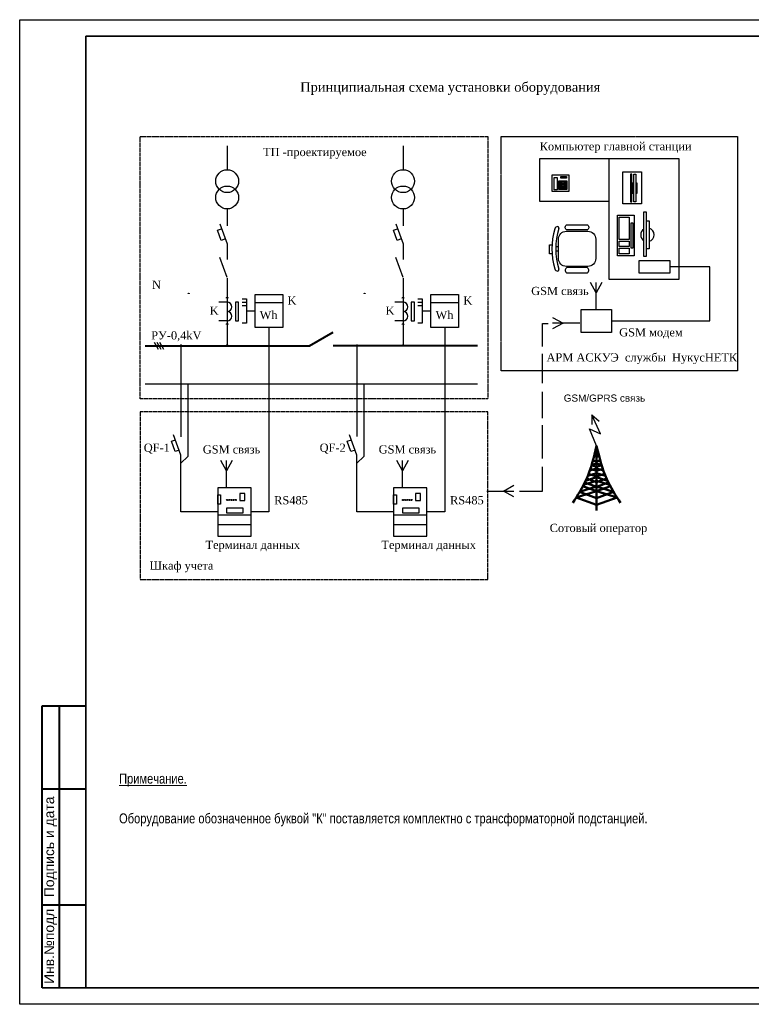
# Model space of a CAD drawing. Extents: x 352696 to 405256, y 4162769 to 4241487.
# Tile 3 of 149: x 404127 to 404348, y 4238042 to 4238339. Entities that reach past the tile are written whole.
import ezdxf

# ---------------------------------------------------------------- set-up
doc = ezdxf.new("R2010")
doc.units = 0
doc.header["$LTSCALE"] = 0.5
doc.header["$MEASUREMENT"] = 0
doc.linetypes.add('DASHDOT2', pattern=[0.5, 0.25, -0.125, 0, -0.125])
doc.linetypes.add('DASHED', pattern=[0.75, 0.5, -0.25])
for name, color, linetype, lineweight in [('02 Окна', 250, 'Continuous', 20), ('РАЗМЕРЫ ВНУТР', 7, 'Continuous', 25), ('Шина', 7, 'Continuous', 50)]:
    doc.layers.add(name, color=color, linetype=linetype, lineweight=lineweight)
doc.styles.add('style2', font='times.ttf')
doc.styles.add('гост3', font='arial.ttf', dxfattribs={"height": 300})
doc.styles.add('текст 300', font='arial.ttf', dxfattribs={"width": 0.8, "height": 300})

msp = doc.modelspace()

# ---------------------------------------------------------------- linework, layer by layer
for p, q in [((404189.6131, 4238300.5925, -3.7389), (404189.6131, 4238293.3537, -3.7389)), ((404242.6956, 4238300.5925, -3.7389), (404242.6956, 4238293.3537, -3.7389)), ((404189.6131, 4238281.5304, -3.7389), (404189.6131, 4238276.4596, -3.7389)), ((404242.6956, 4238281.5304, -3.7389), (404242.6956, 4238276.4596, -3.7389)), ((404189.6131, 4238260.7878, -3.7389), (404187.3989, 4238266.8715, -3.7389)), ((404242.6956, 4238260.7878, -3.7389), (404240.4813, 4238266.8715, -3.7389)), ((404189.6131, 4238260.6576, -3.7389), (404189.6131, 4238240.2699, -3.7389)), ((404242.6956, 4238260.6576, -3.7389), (404242.6956, 4238240.2699, -3.7389)), ((404189.6131, 4238253.3839, -3.7389), (404187.1205, 4238253.3839, -3.7389)), ((404194.1137, 4238253.3972, -3.7389), (404195.4222, 4238253.3972, -3.7389)), ((404194.1137, 4238252.4215, -3.7389), (404195.4222, 4238252.4215, -3.7389)), ((404198.0256, 4238253.3115, -3.7389), (404206.3732, 4238253.3115, -3.7389)), ((404242.6956, 4238253.3839, -3.7389), (404240.203, 4238253.3839, -3.7389)), ((404247.1961, 4238253.3972, -3.7389), (404248.5046, 4238253.3972, -3.7389)), ((404247.1961, 4238252.4215, -3.7389), (404248.5046, 4238252.4215, -3.7389)), ((404251.108, 4238253.3115, -3.7389), (404259.4556, 4238253.3115, -3.7389)), ((404198.0256, 4238250.7232, -3.7389), (404195.4222, 4238250.7232, -3.7389)), ((404251.108, 4238250.7232, -3.7389), (404248.5046, 4238250.7232, -3.7389)), ((404189.6131, 4238247.73, -3.7389), (404187.1205, 4238247.73, -3.7389)), ((404242.6956, 4238247.73, -3.7389), (404240.203, 4238247.73, -3.7389)), ((404167.5404, 4238241.3398, -3.7389), (404168.7757, 4238239.2001, -3.7389)), ((404168.3639, 4238241.3398, -3.7389), (404169.5992, 4238239.2001, -3.7389)), ((404169.1875, 4238241.3398, -3.7389), (404170.4228, 4238239.2001, -3.7389)), ((404175.6749, 4238240.2699, -3.7389), (404175.6749, 4238212.7949, -3.7389)), ((404228.7573, 4238240.2699, -3.7389), (404228.7573, 4238212.8967, -3.7389)), ((404164.85, 4238228.7739, -3.7389), (404265.1433, 4238228.7739, -3.7389)), ((404299.6486, 4238219.396, -3.7389), (404301.8937, 4238217.5125, -3.7389))]:
    msp.add_line(p, q)
at = {"ltscale": 100}
for p, q in [((404300.9898, 4238251.1696, -3.7389), (404300.9898, 4238259.3598, -3.7389)), ((404296.0368, 4238247.0697, -3.7389), (404287.8466, 4238247.0697, -3.7389)), ((404284.7391, 4238228.9432, -3.7389), (404284.7391, 4238237.8491, -3.7389)), ((404284.7391, 4238218.4082, -3.7389), (404284.7391, 4238226.3094, -3.7389)), ((404284.7391, 4238206.2271, -3.7389), (404284.7391, 4238216.2682, -3.7389)), ((404189.4108, 4238197.4289, -3.7389), (404189.4108, 4238205.619, -3.7389)), ((404242.4932, 4238197.4289, -3.7389), (404242.4932, 4238205.619, -3.7389)), ((404267.9663, 4238196.4291, -3.7389), (404276.1564, 4238196.4291, -3.7389))]:
    msp.add_line(p, q, dxfattribs=at)
at = {"lineweight": 40}
for p, q in [((404265.1433, 4238240.2699, -3.7389), (404221.5868, 4238240.2699, -3.7389)), ((404133.7956, 4238046.603), (404133.7956, 4238131.603)), ((404133.7956, 4238131.603), (404146.9956, 4238131.603)), ((404138.9956, 4238046.603), (404138.9956, 4238131.603)), ((404133.7956, 4238106.603), (404146.9956, 4238106.603)), ((404133.7956, 4238071.603), (404146.9956, 4238071.603))]:
    msp.add_line(p, q, dxfattribs=at)
at = {"lineweight": 35}
msp.add_line((404133.7956, 4238046.603), (404541.9956, 4238046.603), dxfattribs=at)
at = {"color": 0}
msp.add_lwpolyline([(404126.9956, 4238338.603), (404546.9956, 4238338.603), (404546.9956, 4238041.603), (404126.9956, 4238041.603)], close=True, dxfattribs=at)
at = {"lineweight": 35}
msp.add_lwpolyline([(404541.9956, 4238046.603), (404541.9956, 4238333.603), (404146.9956, 4238333.603), (404146.9956, 4238046.603)], dxfattribs=at)
at = {"linetype": 'DASHED', "elevation": -3.7389}
for points in [[(404163.3604, 4238303.3302), (404268.274, 4238303.3302), (404268.274, 4238224.2657), (404163.3604, 4238224.2657)], [(404268.274, 4238220.3425), (404163.3604, 4238220.3425), (404163.3604, 4238169.7718), (404268.274, 4238169.7718)]]:
    msp.add_lwpolyline(points, close=True, dxfattribs=at)
at = {"linetype": 'DASHDOT2', "elevation": -3.7389}
msp.add_lwpolyline([(404272.299, 4238303.3302), (404343.602, 4238303.3302), (404343.602, 4238232.657), (404272.299, 4238232.657)], close=True, dxfattribs=at)
at = {"elevation": -3.7389}
for points in [[(404304.9299, 4238283.797), (404284.0137, 4238283.797), (404284.0137, 4238296.6942)], [(404284.0137, 4238296.6942), (404325.8959, 4238296.6942)], [(404325.8959, 4238296.6942), (404325.8959, 4238260.2564), (404304.9299, 4238260.2564), (404304.9299, 4238296.6942)], [(404187.3989, 4238277.0667), (404189.6131, 4238270.983), (404189.6131, 4238266.2643)], [(404240.4813, 4238277.0667), (404242.6956, 4238270.983), (404242.6956, 4238266.2643)], [(404316.0875, 4238277.913), (404316.9907, 4238277.913), (404316.9907, 4238269.5163), (404316.0875, 4238269.5163)], [(404189.0676, 4238272.482), (404187.8343, 4238272.0331), (404186.7112, 4238275.1189), (404187.9444, 4238275.5678)], [(404242.15, 4238272.482), (404240.9168, 4238272.0331), (404239.7936, 4238275.1189), (404241.0269, 4238275.5678)], [(404287.6741, 4238267.9268), (404286.9317, 4238267.9268), (404286.9317, 4238270.6986), (404287.6506, 4238270.6986)], [(404288.8091, 4238270.2366), (404289.6072, 4238270.2366)], [(404289.6072, 4238268.7365), (404288.8091, 4238268.7365)], [(404305.5757, 4238247.7332), (404335.263, 4238247.7332), (404335.263, 4238264.1014), (404323.2015, 4238264.1014)], [(404194.1137, 4238254.373), (404195.4222, 4238254.373), (404195.4222, 4238247.0733), (404194.1137, 4238247.0733)], [(404247.1961, 4238254.373), (404248.5046, 4238254.373), (404248.5046, 4238247.0733), (404247.1961, 4238247.0733)], [(404202.1994, 4238245.7382), (404202.1994, 4238190.1042), (404196.8196, 4238190.1042)], [(404255.2818, 4238245.7382), (404255.2818, 4238190.1042), (404249.902, 4238190.1042)], [(404177.7338, 4238228.7739), (404177.7338, 4238206.8494), (404175.6749, 4238204.7905)], [(404230.8162, 4238228.7739), (404230.8162, 4238206.8494), (404228.7573, 4238204.7905)], [(404301.1158, 4238210.0432), (404298.9154, 4238215.1468), (404302.3004, 4238213.7099), (404299.6486, 4238219.396), (404299.6486, 4238216.4655)], [(404175.1293, 4238208.7889), (404173.8961, 4238208.34), (404172.773, 4238211.4258), (404174.0062, 4238211.8747)], [(404186.7572, 4238190.1042), (404175.6749, 4238190.1042), (404175.6749, 4238207.29), (404173.4606, 4238213.3736)], [(404228.2118, 4238208.7889), (404226.9785, 4238208.34), (404225.8554, 4238211.4258), (404227.0886, 4238211.8747)], [(404239.8396, 4238190.1042), (404228.7573, 4238190.1042), (404228.7573, 4238207.29), (404226.5431, 4238213.3736)], [(404196.8196, 4238189.1491), (404186.7614, 4238189.1491), (404186.7572, 4238186.3227), (404196.8196, 4238186.3227)], [(404249.902, 4238189.1491), (404239.8439, 4238189.1491), (404239.8396, 4238186.3227), (404249.902, 4238186.3227)]]:
    msp.add_lwpolyline(points, dxfattribs=at)
for points in [[(404287.6611, 4238291.8253), (404292.7542, 4238291.8253), (404292.7542, 4238286.7322), (404287.6611, 4238286.7322)], [(404288.2778, 4238291.046), (404289.1994, 4238291.046), (404289.1994, 4238287.2773), (404288.2778, 4238287.2773)], [(404290.2924, 4238291.3458), (404292.0725, 4238291.3458), (404292.0725, 4238290.789), (404290.2924, 4238290.789)], [(404309.0023, 4238292.7027), (404314.706, 4238292.7027), (404314.706, 4238283.0693), (404309.0023, 4238283.0693)], [(404311.7902, 4238291.9959), (404311.3888, 4238291.9959), (404311.3888, 4238283.6154), (404311.7902, 4238283.6154)], [(404312.3208, 4238291.9959), (404312.988, 4238291.9959), (404312.988, 4238283.6154), (404312.3208, 4238283.6154)], [(404289.6837, 4238290.0093), (404292.1643, 4238290.0093), (404292.1643, 4238287.4182), (404289.6837, 4238287.4182)], [(404289.9301, 4238289.7432), (404290.2278, 4238289.7432), (404290.2278, 4238289.4455), (404289.9301, 4238289.4455)], [(404289.9301, 4238289.2988), (404290.2278, 4238289.2988), (404290.2278, 4238289.0011), (404289.9301, 4238289.0011)], [(404289.9301, 4238288.8545), (404290.2278, 4238288.8545), (404290.2278, 4238288.5567), (404289.9301, 4238288.5567)], [(404289.9301, 4238288.4101), (404290.2278, 4238288.4101), (404290.2278, 4238288.1124), (404289.9301, 4238288.1124)], [(404290.3504, 4238289.7432), (404290.6482, 4238289.7432), (404290.6482, 4238289.4455), (404290.3504, 4238289.4455)], [(404290.3504, 4238289.2988), (404290.6482, 4238289.2988), (404290.6482, 4238289.0011), (404290.3504, 4238289.0011)], [(404290.3504, 4238288.8545), (404290.6482, 4238288.8545), (404290.6482, 4238288.5567), (404290.3504, 4238288.5567)], [(404290.3504, 4238288.4101), (404290.6482, 4238288.4101), (404290.6482, 4238288.1124), (404290.3504, 4238288.1124)], [(404290.7708, 4238289.7432), (404291.0685, 4238289.7432), (404291.0685, 4238289.4455), (404290.7708, 4238289.4455)], [(404290.7708, 4238289.2988), (404291.0685, 4238289.2988), (404291.0685, 4238289.0011), (404290.7708, 4238289.0011)], [(404290.7708, 4238288.8545), (404291.0685, 4238288.8545), (404291.0685, 4238288.5567), (404290.7708, 4238288.5567)], [(404290.7708, 4238288.4101), (404291.0685, 4238288.4101), (404291.0685, 4238288.1124), (404290.7708, 4238288.1124)], [(404291.1911, 4238289.7432), (404291.4889, 4238289.7432), (404291.4889, 4238289.4455), (404291.1911, 4238289.4455)], [(404291.1911, 4238289.2988), (404291.4889, 4238289.2988), (404291.4889, 4238289.0011), (404291.1911, 4238289.0011)], [(404291.1911, 4238288.8545), (404291.4889, 4238288.8545), (404291.4889, 4238288.5567), (404291.1911, 4238288.5567)], [(404291.1911, 4238288.4101), (404291.4889, 4238288.4101), (404291.4889, 4238288.1124), (404291.1911, 4238288.1124)], [(404291.6115, 4238289.7432), (404291.9092, 4238289.7432), (404291.9092, 4238289.4455), (404291.6115, 4238289.4455)], [(404291.6115, 4238289.2988), (404291.9092, 4238289.2988), (404291.9092, 4238289.0011), (404291.6115, 4238289.0011)], [(404291.6115, 4238288.8545), (404291.9092, 4238288.8545), (404291.9092, 4238288.5567), (404291.6115, 4238288.5567)], [(404291.6115, 4238288.4101), (404291.9092, 4238288.4101), (404291.9092, 4238288.1124), (404291.6115, 4238288.1124)], [(404311.929, 4238289.4004), (404312.0678, 4238289.4004), (404312.0678, 4238286.2108), (404311.929, 4238286.2108)], [(404313.1299, 4238289.4004), (404313.2687, 4238289.4004), (404313.2687, 4238286.2108), (404313.1299, 4238286.2108)], [(404289.9301, 4238287.9657), (404290.2278, 4238287.9657), (404290.2278, 4238287.668), (404289.9301, 4238287.668)], [(404290.3504, 4238287.9657), (404290.6482, 4238287.9657), (404290.6482, 4238287.668), (404290.3504, 4238287.668)], [(404290.7708, 4238287.9657), (404291.0685, 4238287.9657), (404291.0685, 4238287.668), (404290.7708, 4238287.668)], [(404291.1911, 4238287.9657), (404291.4889, 4238287.9657), (404291.4889, 4238287.668), (404291.1911, 4238287.668)], [(404291.6115, 4238287.9657), (404291.9092, 4238287.9657), (404291.9092, 4238287.668), (404291.6115, 4238287.668)], [(404307.4593, 4238279.681), (404312.4573, 4238279.681), (404312.4573, 4238267.3326), (404307.4593, 4238267.3326)], [(404315.3806, 4238280.6627), (404316.0875, 4238280.6627), (404316.0875, 4238267.1456), (404315.3806, 4238267.1456)], [(404307.9305, 4238279.0373), (404310.9251, 4238279.0373), (404310.9251, 4238272.3458), (404307.9305, 4238272.3458)], [(404311.5591, 4238277.3508), (404312.0009, 4238277.3508), (404312.0009, 4238269.6628), (404311.5591, 4238269.6628)], [(404307.9495, 4238271.7533), (404310.9251, 4238271.7533), (404310.9251, 4238270.2133), (404307.9495, 4238270.2133)], [(404307.9495, 4238269.6532), (404310.9251, 4238269.6532), (404310.9251, 4238267.9266), (404307.9495, 4238267.9266)], [(404313.9999, 4238266.0086), (404323.2015, 4238266.0086), (404323.2015, 4238262.1942), (404313.9999, 4238262.1942)], [(404198.0256, 4238255.7081), (404206.3732, 4238255.7081), (404206.3732, 4238245.7382), (404198.0256, 4238245.7382)], [(404251.108, 4238255.7081), (404259.4556, 4238255.7081), (404259.4556, 4238245.7382), (404251.108, 4238245.7382)], [(404193.065, 4238253.3839), (404192.1034, 4238253.3839), (404192.1034, 4238247.73), (404193.065, 4238247.73)], [(404246.1474, 4238253.3839), (404245.1858, 4238253.3839), (404245.1858, 4238247.73), (404246.1474, 4238247.73)], [(404296.4038, 4238251.1696), (404305.5757, 4238251.1696), (404305.5757, 4238244.2967), (404296.4038, 4238244.2967)], [(404196.8196, 4238197.4289), (404186.7572, 4238197.4289), (404186.7572, 4238182.7794), (404196.8196, 4238182.7794)], [(404249.902, 4238197.4289), (404239.8396, 4238197.4289), (404239.8396, 4238182.7794), (404249.902, 4238182.7794)]]:
    msp.add_lwpolyline(points, close=True, dxfattribs=at)
for points in [[(404292.3331, 4238276.7658), (404298.0479, 4238276.7658, -0.41421356), (404298.7454, 4238276.0683), (404298.7454, 4238275.865, -0.41421356), (404298.0479, 4238275.1675), (404292.3331, 4238275.1675, -0.41421356), (404291.6355, 4238275.865), (404291.6355, 4238276.0683, -0.41421356)], [(404291.9988, 4238274.7754), (404298.4812, 4238274.7754, -0.41421356), (404300.8727, 4238272.3838), (404300.8727, 4238266.5893, -0.41421356), (404298.4812, 4238264.1977), (404291.9988, 4238264.1977, -0.41421356), (404289.6072, 4238266.5893), (404289.6072, 4238272.3838, -0.41421356)], [(404292.3331, 4238262.2073), (404298.0479, 4238262.2073, 0.41421356), (404298.7454, 4238262.9049), (404298.7454, 4238263.1081, 0.41421356), (404298.0479, 4238263.8056), (404292.3331, 4238263.8056, 0.41421356), (404291.6355, 4238263.1081), (404291.6355, 4238262.9049, 0.41421356)]]:
    msp.add_lwpolyline(points, format="xyb", close=True, dxfattribs=at)
at = {"ltscale": 100, "elevation": -3.7389}
for points in [[(404302.7097, 4238259.3598), (404300.9898, 4238256.2354), (404299.2698, 4238259.3598)], [(404284.7391, 4238240.0456), (404284.7391, 4238246.9571), (404286.5047, 4238246.9571)], [(404287.8466, 4238248.7897), (404290.971, 4238247.0697), (404287.8466, 4238245.3498)], [(404191.1307, 4238205.619), (404189.4108, 4238202.4946), (404187.6908, 4238205.619)], [(404244.2131, 4238205.619), (404242.4932, 4238202.4946), (404240.7732, 4238205.619)], [(404277.89, 4238196.3925), (404284.7391, 4238196.3925), (404284.7391, 4238203.7579)], [(404276.1564, 4238194.7091), (404273.032, 4238196.4291), (404276.1564, 4238198.149)]]:
    msp.add_lwpolyline(points, dxfattribs=at)
at = {"elevation": -3.7389}
for points, const_width in [([(404178.2106, 4238255.8113, 1), (404177.7988, 4238255.8113)], 0.4118), ([(404231.2931, 4238255.8113, 1), (404230.8813, 4238255.8113)], 0.4118), ([(404189.8602, 4238254.5254, 1), (404189.3661, 4238254.5254, 1)], 0.4941), ([(404242.9426, 4238254.5254, 1), (404242.4485, 4238254.5254, 1)], 0.4941), ([(404189.3661, 4238246.5886, -1), (404189.8602, 4238246.5886)], 0.4941), ([(404242.4485, 4238246.5886, -1), (404242.9426, 4238246.5886)], 0.4941), ([(404175.8808, 4238240.2699, 1), (404175.469, 4238240.2699)], 0.4118), ([(404189.819, 4238240.2699, 1), (404189.4073, 4238240.2699)], 0.4118), ([(404228.9632, 4238240.2699, 1), (404228.5515, 4238240.2699)], 0.4118), ([(404242.9015, 4238240.2699, 1), (404242.4897, 4238240.2699)], 0.4118)]:
    msp.add_lwpolyline(points, format="xyb", dxfattribs=dict(at, const_width=const_width))
at = {"lineweight": 40, "elevation": -3.7389}
msp.add_lwpolyline([(404164.85, 4238240.2699), (404214.4547, 4238240.2699), (404221.5868, 4238244.3877)], dxfattribs=at)
at = {"ltscale": 100, "elevation": -3.7389}
for points in [[(404186.7572, 4238195.2797), (404187.6015, 4238195.2797), (404187.6015, 4238192.4692), (404186.7572, 4238192.4692)], [(404194.9011, 4238195.7216), (404193.3975, 4238195.7216), (404193.3975, 4238193.5584), (404194.9011, 4238193.5584)], [(404239.8396, 4238195.2797), (404240.6839, 4238195.2797), (404240.6839, 4238192.4692), (404239.8396, 4238192.4692)], [(404247.9835, 4238195.7216), (404246.4799, 4238195.7216), (404246.4799, 4238193.5584), (404247.9835, 4238193.5584)], [(404194.4801, 4238191.215), (404189.428, 4238191.215), (404189.428, 4238189.893), (404194.4801, 4238189.893)], [(404247.5625, 4238191.215), (404242.5105, 4238191.215), (404242.5105, 4238189.893), (404247.5625, 4238189.893)]]:
    msp.add_lwpolyline(points, close=True, dxfattribs=at)
for centre in [(404189.6131, 4238289.9055, -3.7389), (404242.6956, 4238289.9055, -3.7389), (404189.6131, 4238284.9786, -3.7389), (404242.6956, 4238284.9786, -3.7389)]:
    msp.add_circle(centre, 3.4482)
at = {"ltscale": 100}
for centre in [(404189.5925, 4238193.73, -3.7389), (404190.2426, 4238193.73, -3.7389), (404190.8927, 4238193.73, -3.7389), (404191.5428, 4238193.73, -3.7389), (404192.1929, 4238193.73, -3.7389), (404242.6749, 4238193.73, -3.7389), (404243.325, 4238193.73, -3.7389), (404243.9751, 4238193.73, -3.7389), (404244.6253, 4238193.73, -3.7389), (404245.2754, 4238193.73, -3.7389)]:
    msp.add_circle(centre, 0.156, dxfattribs=at)
for centre, radius, start, end in [((404289.4725, 4238275.2285, -3.7389), 0.9965, 97.777364, 162.940263), ((404289.2426, 4238275.7267, -3.7389), 0.4982, 342.770244, 78.992669), ((404308.1838, 4238269.4866, -3.7389), 20.5689, 162.940263, 197.059737), ((404309.3643, 4238269.4866, -3.7389), 20.5689, 162.770244, 197.229756), ((404316.4577, 4238273.7146, -3.7389), 2.0332, 121.987564, 238.012436), ((404316.4577, 4238273.7146, -3.7389), 2.0332, 285.200755, 74.799245), ((404289.4725, 4238263.7446, -3.7389), 0.9965, 197.059737, 262.222636), ((404289.2426, 4238263.2464, -3.7389), 0.4982, 281.007331, 17.229756), ((404189.6131, 4238251.9705, -3.7389), 1.4135, 270, 90), ((404242.6956, 4238251.9705, -3.7389), 1.4135, 270, 90), ((404189.6131, 4238249.1435, -3.7389), 1.4135, 270, 90), ((404242.6956, 4238249.1435, -3.7389), 1.4135, 270, 90)]:
    msp.add_arc(centre, radius, start, end)
at = {"layer": 'Шина'}
for p, q in [((404301.1158, 4238207.9594, -3.7389), (404300.6492, 4238208.1259, -3.7389)), ((404301.1158, 4238210.0432, -3.7389), (404301.1158, 4238190.5556, -3.7389)), ((404301.1158, 4238207.9594, -3.7389), (404301.5824, 4238208.1259, -3.7389)), ((404301.1158, 4238205.292, -3.7389), (404300.0138, 4238205.6853, -3.7389)), ((404301.1158, 4238206.7469, -3.7389), (404300.3683, 4238207.0137, -3.7389)), ((404301.1158, 4238206.7469, -3.7389), (404301.8634, 4238207.0137, -3.7389)), ((404301.1158, 4238205.292, -3.7389), (404302.2179, 4238205.6853, -3.7389)), ((404299.0619, 4238202.6111, -3.7389), (404301.1158, 4238203.2561, -3.7389)), ((404301.1158, 4238202.4791, -3.7389), (404299.245, 4238203.1469, -3.7389)), ((404301.1158, 4238203.6916, -3.7389), (404299.5925, 4238204.2353, -3.7389)), ((404299.6087, 4238204.2882, -3.7389), (404301.1158, 4238204.7615, -3.7389)), ((404301.1158, 4238204.7615, -3.7389), (404302.623, 4238204.2882, -3.7389)), ((404301.1158, 4238203.6916, -3.7389), (404302.6392, 4238204.2353, -3.7389)), ((404301.1158, 4238203.2561, -3.7389), (404303.1698, 4238202.6111, -3.7389)), ((404301.1158, 4238202.4791, -3.7389), (404302.9867, 4238203.1469, -3.7389)), ((404297.1616, 4238198.2476, -3.7389), (404301.1158, 4238199.4894, -3.7389)), ((404301.1158, 4238197.6779, -3.7389), (404297.5275, 4238198.9586, -3.7389)), ((404297.808, 4238199.5345, -3.7389), (404301.1158, 4238200.5732, -3.7389)), ((404301.1158, 4238199.1328, -3.7389), (404298.115, 4238200.2038, -3.7389)), ((404298.4452, 4238200.9798, -3.7389), (404301.1158, 4238201.8185, -3.7389)), ((404301.1158, 4238200.7817, -3.7389), (404298.707, 4238201.6414, -3.7389)), ((404301.1158, 4238201.8185, -3.7389), (404303.7865, 4238200.9798, -3.7389)), ((404301.1158, 4238200.7817, -3.7389), (404303.5247, 4238201.6414, -3.7389)), ((404301.1158, 4238200.5732, -3.7389), (404304.4237, 4238199.5345, -3.7389)), ((404301.1158, 4238199.1328, -3.7389), (404304.1167, 4238200.2038, -3.7389)), ((404301.1158, 4238199.4894, -3.7389), (404305.0701, 4238198.2476, -3.7389)), ((404301.1158, 4238197.6779, -3.7389), (404304.7042, 4238198.9586, -3.7389)), ((404294.9235, 4238194.4474, -3.7389), (404301.1158, 4238196.392, -3.7389)), ((404295.9741, 4238196.1498, -3.7389), (404301.1158, 4238197.7645, -3.7389)), ((404301.1158, 4238194.3147, -3.7389), (404295.9741, 4238196.1498, -3.7389)), ((404301.1158, 4238196.392, -3.7389), (404296.9616, 4238197.8747, -3.7389)), ((404301.1158, 4238196.392, -3.7389), (404305.2701, 4238197.8747, -3.7389)), ((404301.1158, 4238197.7645, -3.7389), (404306.2576, 4238196.1498, -3.7389)), ((404301.1158, 4238196.392, -3.7389), (404307.3082, 4238194.4474, -3.7389)), ((404301.1158, 4238194.3147, -3.7389), (404306.2576, 4238196.1498, -3.7389)), ((404301.1158, 4238192.2373, -3.7389), (404294.9235, 4238194.4474, -3.7389)), ((404301.1158, 4238192.2373, -3.7389), (404307.3082, 4238194.4474, -3.7389))]:
    msp.add_line(p, q, dxfattribs=at)
for points in [[(404293.8899, 4238192.8308, -3.7389), (404298.0473, 4238200.0521, -3.7389), (404301.1158, 4238210.0432, -3.7389)], [(404308.3418, 4238192.8308, -3.7389), (404304.1844, 4238200.0521, -3.7389), (404301.1158, 4238210.0432, -3.7389)]]:
    msp.add_spline(points, degree=3, dxfattribs=at)

# ---------------------------------------------------------------- texts
at = {"color": 7, "lineweight": 25, "style": 'гост3'}
msp.add_text('GSM/GPRS связь', height=2.141213, dxfattribs=at).set_placement((404291.1943, 4238223.3985, -3.7389))
at = {"lineweight": 40, "char_height": 3, "attachment_point": 2, "rotation": 90}
for s, insert, width in [('{\\fArial|b0|i0|c204|p34;Подпись и дата}', (404134.3956, 4238089.103), 33.8), ('{\\fArial|b0|i0|c204|p34;Инв.№подл}', (404134.3956, 4238059.103), 23.8)]:
    msp.add_mtext(s, dxfattribs=dict(at, insert=insert, width=width))
at = {"layer": '02 Окна', "color": 0, "linetype": 'Continuous', "insert": (404156.9956, 4238111.185), "char_height": 3, "width": 184.539815, "attachment_point": 1, "line_spacing_factor": 1.2, "style": 'текст 300'}
msp.add_mtext('{\\LПримечание.\\P\\P}Оборудование обозначенное буквой "К" поставляется комплектно с трансформаторной подстанцией.', dxfattribs=at)
at = {"layer": 'РАЗМЕРЫ ВНУТР', "color": 0, "linetype": 'Continuous', "lineweight": 40, "ltscale": 1.5, "style": 'style2'}
for s, height, p in [('Принципиальная схема установки оборудования', 2.882403, (404211.6518, 4238316.8587, -3.7389)), ('ТП -проектируемое', 2.470631, (404200.4491, 4238297.4602, -3.7389)), ('Компьютер главной станции', 2.470631, (404283.9367, 4238299.1827, -3.7389)), ('N', 2.4706, (404166.9573, 4238257.3935, -3.7389)), ('GSM связь', 2.47063, (404281.3756, 4238255.5429, -3.7389)), ('K', 2.4706, (404207.8173, 4238252.6634, -3.7389)), ('K', 2.4706, (404260.8998, 4238252.6634, -3.7389)), ('K', 2.4706, (404184.3439, 4238249.6193, -3.7389)), ('Wh', 2.47063, (404199.425, 4238248.3017, -3.7389)), ('K', 2.4706, (404237.4263, 4238249.6193, -3.7389)), ('Wh', 2.47063, (404252.5075, 4238248.3017, -3.7389)), ('РУ-0,4kV', 2.47063, (404166.6863, 4238242.1583, -3.7389)), ('GSM модем', 2.47063, (404307.9331, 4238243.0713, -3.7389)), ('АРМ АСКУЭ  службы  НукусНЕТК', 2.470631, (404285.9864, 4238235.5094, -3.7389)), ('QF-1', 2.47063, (404164.4496, 4238208.2636, -3.7389)), ('GSM связь', 2.47063, (404182.2594, 4238207.7506, -3.7389)), ('QF-2', 2.47063, (404217.532, 4238208.2636, -3.7389)), ('GSM связь', 2.47063, (404235.3418, 4238207.7506, -3.7389)), ('RS485', 2.47063, (404203.8042, 4238192.417, -3.7389)), ('RS485', 2.47063, (404256.8867, 4238192.417, -3.7389)), ('Сотовый оператор', 2.470631, (404286.9482, 4238184.0711, -3.7389)), ('Терминал данных', 2.470631, (404183.0808, 4238178.9686, -3.7389)), ('Терминал данных', 2.470631, (404236.1633, 4238178.9686, -3.7389)), ('Шкаф учета', 2.47063, (404166.1787, 4238172.7149, -3.7389))]:
    msp.add_text(s, height=height, dxfattribs=at).set_placement(p)

doc.saveas('drawing.dxf')
